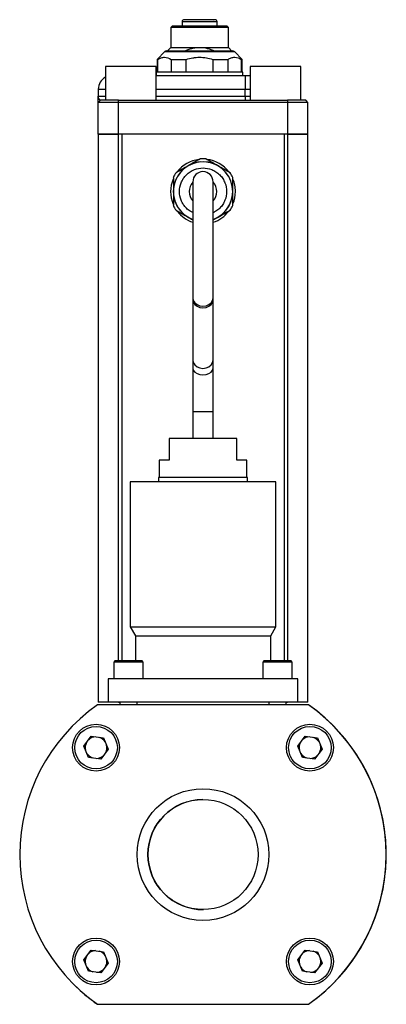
# Model space of a CAD drawing. Header units: inches. Extents: x 1.7 to 12.2, y 1.5 to 8.6.
# Tile 5 of 10: x 7.9 to 8.8, y 3.9 to 6.2. Entities that reach past the tile are written whole.
import ezdxf

# ---------------------------------------------------------------- set-up
doc = ezdxf.new("R2010")
doc.units = ezdxf.units.IN
doc.header["$MEASUREMENT"] = 0

msp = doc.modelspace()

# ---------------------------------------------------------------- linework, layer by layer
at = {"color": 7, "linetype": 'Continuous', "lineweight": 25}
for p, q in [((8.2875, 6.1681), (8.2846, 6.1652)), ((8.4145, 6.1681), (8.2875, 6.1681)), ((8.3106, 6.178), (8.3106, 6.1681)), ((8.3914, 6.1681), (8.3914, 6.178)), ((8.4174, 6.1652), (8.4145, 6.1681)), ((8.2846, 6.1652), (8.2846, 6.1189)), ((8.4174, 6.1652), (8.2846, 6.1652)), ((8.4174, 6.1189), (8.4174, 6.1652)), ((8.2708, 6.1093), (8.2526, 6.0911)), ((8.2846, 6.1189), (8.2762, 6.1105)), ((8.2846, 6.1189), (8.351, 6.1189)), ((8.351, 6.1189), (8.4174, 6.1189)), ((8.4258, 6.1105), (8.4174, 6.1189)), ((8.4494, 6.0911), (8.4312, 6.1093)), ((8.2526, 6.0911), (8.2526, 6.0616)), ((8.2526, 6.0911), (8.2547, 6.0911)), ((8.2547, 6.0616), (8.2547, 6.0911)), ((8.2854, 6.0911), (8.3203, 6.0911)), ((8.2854, 6.0911), (8.2854, 6.0616)), ((8.3203, 6.0616), (8.3203, 6.0911)), ((8.3817, 6.0911), (8.4166, 6.0911)), ((8.3817, 6.0911), (8.3817, 6.0616)), ((8.4166, 6.0616), (8.4166, 6.0911)), ((8.4473, 6.0911), (8.4494, 6.0911)), ((8.4473, 6.0911), (8.4473, 6.0616)), ((8.4494, 6.0616), (8.4494, 6.0911)), ((8.1334, 6.0747), (8.1334, 5.9966)), ((8.2506, 6.0747), (8.1334, 6.0747)), ((8.2506, 5.9966), (8.2506, 6.0747)), ((8.2506, 6.0536), (8.4564, 6.0536)), ((8.251, 6.0616), (8.251, 6.0536)), ((8.451, 6.0616), (8.251, 6.0616)), ((8.451, 6.0536), (8.451, 6.0616)), ((8.4564, 6.0536), (8.4674, 6.0536)), ((8.4564, 6.0536), (8.4564, 6.0223)), ((8.4674, 6.0747), (8.4674, 5.9966)), ((8.5846, 6.0747), (8.4674, 6.0747)), ((8.5846, 5.9966), (8.5846, 6.0747)), ((8.117, 6.0223), (8.117, 6.0064)), ((8.4564, 6.0064), (8.4564, 6.0223)), ((8.1171, 6.0046), (8.117, 6.0037)), ((8.1219, 5.9966), (8.117, 5.9917)), ((8.1639, 5.9917), (8.117, 5.9917)), ((8.117, 5.9183), (8.117, 5.9917)), ((8.1639, 5.9966), (8.1219, 5.9966)), ((8.1639, 5.9917), (8.1639, 5.9966)), ((8.1639, 5.9966), (8.5541, 5.9966)), ((8.5541, 5.9917), (8.1639, 5.9917)), ((8.1639, 5.9183), (8.1639, 5.9917)), ((8.4564, 6.0064), (8.4564, 5.9966)), ((8.5541, 5.9966), (8.5541, 5.9917)), ((8.5961, 5.9966), (8.5541, 5.9966)), ((8.601, 5.9917), (8.5541, 5.9917)), ((8.5541, 5.9917), (8.5541, 5.9183)), ((8.601, 5.9917), (8.5961, 5.9966)), ((8.601, 5.9183), (8.601, 5.9917)), ((8.117, 5.9183), (8.117, 4.6058)), ((8.117, 5.9183), (8.164, 5.9183)), ((8.1639, 5.9183), (8.117, 5.9183)), ((8.5541, 5.9183), (8.1639, 5.9183)), ((8.1721, 5.9183), (8.164, 5.9183)), ((8.1721, 4.701), (8.1721, 5.9183)), ((8.5459, 5.9183), (8.5459, 4.701)), ((8.554, 5.9183), (8.5459, 5.9183)), ((8.554, 5.9183), (8.601, 5.9183)), ((8.601, 5.9183), (8.5541, 5.9183)), ((8.601, 4.6058), (8.601, 5.9183)), ((8.3354, 5.8084), (8.3354, 5.54)), ((8.3823, 5.54), (8.3823, 5.8084)), ((8.3354, 5.54), (8.3354, 5.5365)), ((8.3354, 5.5365), (8.3354, 5.3968)), ((8.3823, 5.5365), (8.3823, 5.54)), ((8.3823, 5.3968), (8.3823, 5.5365)), ((8.3354, 5.3968), (8.3354, 5.378)), ((8.3823, 5.378), (8.3823, 5.3968)), ((8.3354, 5.378), (8.3354, 5.2775)), ((8.3823, 5.2775), (8.3823, 5.378)), ((8.3354, 5.2775), (8.3354, 5.215)), ((8.3823, 5.215), (8.3823, 5.2775)), ((8.2807, 5.215), (8.2807, 5.165)), ((8.437, 5.215), (8.2807, 5.215)), ((8.437, 5.165), (8.437, 5.215)), ((8.2576, 5.165), (8.2576, 5.125)), ((8.2807, 5.165), (8.2576, 5.165)), ((8.4601, 5.165), (8.437, 5.165)), ((8.4601, 5.125), (8.4601, 5.165)), ((8.2563, 5.125), (8.2563, 5.115)), ((8.3588, 5.125), (8.2563, 5.125)), ((8.4613, 5.125), (8.3588, 5.125)), ((8.4613, 5.115), (8.4613, 5.125)), ((8.1906, 5.115), (8.1906, 4.78)), ((8.3588, 5.115), (8.1906, 5.115)), ((8.5271, 5.115), (8.3588, 5.115)), ((8.5271, 4.78), (8.5271, 5.115)), ((8.1906, 4.78), (8.2026, 4.7592)), ((8.1906, 4.78), (8.3588, 4.78)), ((8.3588, 4.78), (8.5271, 4.78)), ((8.5151, 4.7592), (8.5271, 4.78)), ((8.2026, 4.7592), (8.2026, 4.701)), ((8.2026, 4.7592), (8.5151, 4.7592)), ((8.5151, 4.701), (8.5151, 4.7592)), ((8.1556, 4.701), (8.1531, 4.6985)), ((8.1531, 4.6985), (8.1531, 4.66)), ((8.2206, 4.6985), (8.1531, 4.6985)), ((8.2181, 4.701), (8.1556, 4.701)), ((8.2206, 4.6985), (8.2181, 4.701)), ((8.2206, 4.66), (8.2206, 4.6985)), ((8.4996, 4.701), (8.4971, 4.6985)), ((8.4971, 4.6985), (8.4971, 4.66)), ((8.5646, 4.6985), (8.4971, 4.6985)), ((8.5621, 4.701), (8.4996, 4.701)), ((8.5646, 4.6985), (8.5621, 4.701)), ((8.5646, 4.66), (8.5646, 4.6985)), ((8.5776, 4.66), (8.1401, 4.66)), ((8.1401, 4.66), (8.1401, 4.6062)), ((8.5776, 4.6062), (8.5776, 4.66)), ((8.6025, 4.5996), (8.115, 4.5996)), ((8.167, 4.5996), (8.1151, 4.5996)), ((8.164, 4.6058), (8.117, 4.6058)), ((8.5776, 4.6062), (8.1401, 4.6062)), ((8.164, 4.6058), (8.167, 4.6058)), ((8.167, 4.6062), (8.167, 4.5996)), ((8.2067, 4.5996), (8.2067, 4.6062)), ((8.511, 4.6058), (8.2067, 4.6058)), ((8.511, 4.5996), (8.2067, 4.5996)), ((8.511, 4.6062), (8.511, 4.5996)), ((8.5507, 4.5996), (8.5507, 4.6062)), ((8.5507, 4.6058), (8.554, 4.6058)), ((8.6027, 4.5996), (8.5507, 4.5996)), ((8.601, 4.6058), (8.554, 4.6058)), ((8.0836, 4.5044), (8.1009, 4.5269)), ((8.1009, 4.5269), (8.1291, 4.5232)), ((8.1291, 4.5232), (8.1399, 4.4969)), ((8.5776, 4.5044), (8.5949, 4.5269)), ((8.5949, 4.5269), (8.6231, 4.5232)), ((8.6231, 4.5232), (8.6339, 4.4969)), ((8.0944, 4.4782), (8.0836, 4.5044)), ((8.1399, 4.4969), (8.1226, 4.4744)), ((8.5884, 4.4782), (8.5776, 4.5044)), ((8.6339, 4.4969), (8.6166, 4.4744)), ((8.1226, 4.4744), (8.0944, 4.4782)), ((8.6166, 4.4744), (8.5884, 4.4782)), ((8.0836, 4.0104), (8.1009, 4.0329)), ((8.1009, 4.0329), (8.1291, 4.0292)), ((8.1291, 4.0292), (8.1399, 4.0029)), ((8.5776, 4.0104), (8.5949, 4.0329)), ((8.5949, 4.0329), (8.6231, 4.0292)), ((8.6231, 4.0292), (8.6339, 4.0029)), ((8.0944, 3.9842), (8.0836, 4.0104)), ((8.5884, 3.9842), (8.5776, 4.0104)), ((8.1226, 3.9804), (8.0944, 3.9842)), ((8.1399, 4.0029), (8.1226, 3.9804)), ((8.6166, 3.9804), (8.5884, 3.9842)), ((8.6339, 4.0029), (8.6166, 3.9804)), ((8.115, 3.9077), (8.6025, 3.9077)), ((8.115, 3.9076), (8.6026, 3.9076))]:
    msp.add_line(p, q, dxfattribs=at)
at = {"color": 8, "linetype": 'Continuous', "lineweight": 25}
for p, q in [((8.3914, 6.178), (8.3106, 6.178)), ((8.2708, 6.1093), (8.4312, 6.1093)), ((8.117, 6.0223), (8.1334, 6.0223)), ((8.2506, 6.0223), (8.4564, 6.0223)), ((8.4564, 6.0223), (8.4674, 6.0223)), ((8.117, 6.0064), (8.1334, 6.0064)), ((8.2506, 6.0064), (8.4564, 6.0064)), ((8.4564, 6.0064), (8.4674, 6.0064)), ((8.164, 4.701), (8.164, 5.9183)), ((8.554, 5.9183), (8.554, 4.701)), ((8.3354, 5.2775), (8.3823, 5.2775)), ((8.164, 4.6058), (8.164, 4.6062)), ((8.554, 4.6062), (8.554, 4.6058))]:
    msp.add_line(p, q, dxfattribs=at)
at = {"color": 8, "linetype": 'Continuous', "lineweight": 25, "flags": 128}
for points in [[(8.3354, 5.54), (8.3365, 5.5342), (8.3399, 5.5289), (8.3451, 5.5247), (8.3516, 5.522), (8.3588, 5.5211), (8.3661, 5.522), (8.3726, 5.5247), (8.3778, 5.5289), (8.3811, 5.5342), (8.3823, 5.54)], [(8.3354, 5.5365), (8.3365, 5.5305), (8.3399, 5.525), (8.3451, 5.5206), (8.3516, 5.5179), (8.3588, 5.5169), (8.3661, 5.5179), (8.3726, 5.5206), (8.3778, 5.525), (8.3811, 5.5305), (8.3823, 5.5365)], [(8.3354, 5.3968), (8.3365, 5.3907), (8.3399, 5.3853), (8.3451, 5.3809), (8.3516, 5.3781), (8.3588, 5.3772), (8.3661, 5.3781), (8.3726, 5.3809), (8.3778, 5.3853), (8.3811, 5.3907), (8.3823, 5.3968)], [(8.3354, 5.378), (8.3365, 5.3731), (8.3399, 5.3687), (8.3451, 5.3652), (8.3516, 5.3629), (8.3588, 5.3622), (8.3661, 5.3629), (8.3726, 5.3652), (8.3778, 5.3687), (8.3811, 5.3731), (8.3823, 5.378), (8.3823, 5.378)]]:
    msp.add_lwpolyline(points, dxfattribs=at)
at = {"color": 7, "linetype": 'Continuous', "lineweight": 25}
for centre, radius in [((8.1118, 4.5007), 0.0541), ((8.6058, 4.5007), 0.0541), ((8.1118, 4.5007), 0.0492), ((8.6058, 4.5007), 0.0492), ((8.3588, 4.2537), 0.1522), ((8.3588, 4.2537), 0.1272), ((8.1118, 4.0067), 0.0541), ((8.1118, 4.0067), 0.0492), ((8.6058, 4.0067), 0.0541), ((8.6058, 4.0067), 0.0492)]:
    msp.add_circle(centre, radius, dxfattribs=at)
for centre, radius, start, end in [((8.3156, 6.178), 0.00492, 90, 180), ((8.3864, 6.178), 0.00492, 0, 90), ((8.2743, 6.1059), 0.00492, 90, 135), ((8.4277, 6.1059), 0.00492, 45, 90), ((8.1482, 6.0223), 0.0313, 118.3594, 180), ((8.3589, 5.7858), 0.0686, 289.8986, 249.9264), ((8.3589, 5.7858), 0.0685, 0, 249.8963), ((8.3589, 5.7858), 0.0748, 97.4123, 142.8014), ((8.3589, 5.7858), 0.0759, 85.3038, 94.6962), ((8.3589, 5.7858), 0.0748, 37.36, 82.7469), ((8.3589, 5.7858), 0.0759, 145.3038, 154.6962), ((8.3588, 5.8084), 0.0234, 0, 180), ((8.3589, 5.7858), 0.0758, 25.3038, 34.6962), ((8.3589, 5.7858), 0.0748, 157.4638, 202.8567), ((8.3589, 5.7858), 0.0318, 137.7916, 222.2084), ((8.3589, 5.7858), 0.0318, 317.2659, 42.7889), ((8.3589, 5.7858), 0.0748, 0, 22.6931), ((8.3589, 5.7858), 0.0685, 289.9284, 0), ((8.3589, 5.7858), 0.0748, 337.6135, 0), ((8.3589, 5.7858), 0.0759, 205.3038, 214.6962), ((8.3589, 5.7858), 0.0748, 217.5145, 251.6666), ((8.3589, 5.7858), 0.0748, 288.1747, 322.9691), ((8.3589, 5.7858), 0.0758, 325.3038, 334.6962), ((8.3588, 4.2537), 0.4232, 125.1705, 234.8295), ((8.3588, 4.2537), 0.4232, 305.1705, 54.8295), ((8.3589, 4.2537), 0.4232, 314.993, 54.8295), ((8.3588, 4.2536), 0.4232, 305.1705, 45.0064), ((8.1118, 4.5007), 0.025, 152.3525, 192.5441), ((8.1118, 4.5007), 0.025, 92.3525, 132.5441), ((8.1118, 4.5007), 0.025, 32.3525, 72.5441), ((8.1118, 4.5007), 0.025, 332.3525, 12.5441), ((8.6058, 4.5007), 0.025, 152.3525, 192.5441), ((8.6058, 4.5007), 0.025, 92.3525, 132.5441), ((8.6058, 4.5007), 0.025, 32.3525, 72.5441), ((8.6058, 4.5007), 0.025, 332.3525, 12.5441), ((8.1118, 4.5007), 0.025, 212.3525, 252.5441), ((8.1118, 4.5007), 0.025, 272.3525, 312.5441), ((8.6058, 4.5007), 0.025, 212.3525, 252.5441), ((8.6058, 4.5007), 0.025, 272.3525, 312.5441), ((8.3589, 4.2537), 0.1272, 90.4002, 180), ((8.3589, 4.2537), 0.1272, 180, 270.3377), ((8.1118, 4.0067), 0.025, 92.3525, 132.5441), ((8.1118, 4.0067), 0.025, 32.3525, 72.5441), ((8.6058, 4.0067), 0.025, 92.3525, 132.5441), ((8.6058, 4.0067), 0.025, 32.3525, 72.5441), ((8.1118, 4.0067), 0.025, 152.3525, 192.5441), ((8.1118, 4.0067), 0.025, 332.3525, 12.5441), ((8.6058, 4.0067), 0.025, 152.3525, 192.5441), ((8.6058, 4.0067), 0.025, 332.3525, 12.5441), ((8.1118, 4.0067), 0.025, 212.3525, 252.5441), ((8.1118, 4.0067), 0.025, 272.3525, 312.5441), ((8.6058, 4.0067), 0.025, 212.3525, 252.5441), ((8.6058, 4.0067), 0.025, 272.3525, 312.5441), ((8.3588, 4.2536), 0.4232, 224.9936, 234.8295)]:
    msp.add_arc(centre, radius, start, end, dxfattribs=at)
for points, knots in [([(8.3864, 6.1829), (8.3864, 6.1829), (8.3706, 6.1829), (8.3314, 6.1829), (8.3156, 6.1829), (8.3156, 6.1829)], [0, 0, 0, 0, 0.5, 0.5, 1, 1, 1, 1]), ([(8.3836, 6.1819), (8.3833, 6.1822), (8.3827, 6.1828), (8.3819, 6.1828), (8.3815, 6.1829)], [0, 0, 0, 0, 0.481189, 1, 1, 1, 1]), ([(8.2743, 6.1108), (8.2743, 6.1108), (8.2743, 6.1108), (8.2745, 6.1108), (8.2747, 6.1108), (8.2751, 6.1108), (8.2758, 6.1108), (8.2772, 6.1108), (8.2796, 6.1108), (8.2828, 6.1108), (8.288, 6.1108), (8.2964, 6.1108), (8.3086, 6.1108), (8.3224, 6.1108), (8.3367, 6.1108), (8.351, 6.1108), (8.3653, 6.1108), (8.3796, 6.1108), (8.3934, 6.1108), (8.4056, 6.1108), (8.414, 6.1108), (8.4192, 6.1108), (8.4224, 6.1108), (8.4248, 6.1108), (8.4263, 6.1108), (8.4272, 6.1108), (8.4276, 6.1108), (8.4277, 6.1108), (8.4277, 6.1108)], [0, 0, 0, 0, 0.011674, 0.023326, 0.034973, 0.046628, 0.058309, 0.089195, 0.120101, 0.152275, 0.184469, 0.250118, 0.315768, 0.380053, 0.441772, 0.500003, 0.558234, 0.619953, 0.684238, 0.749887, 0.815537, 0.84771, 0.879904, 0.91079, 0.941696, 0.961138, 0.980549, 1, 1, 1, 1]), ([(8.3166, 6.1105), (8.3221, 6.113), (8.3276, 6.1151), (8.3362, 6.1173), (8.3391, 6.1179), (8.345, 6.1187), (8.348, 6.1189), (8.351, 6.1189)], [0, 0, 0, 0, 0.5, 0.5, 0.75, 0.75, 1, 1, 1, 1]), ([(8.351, 6.1189), (8.357, 6.1189), (8.3628, 6.1181), (8.3715, 6.1159), (8.3743, 6.115), (8.3799, 6.1129), (8.3827, 6.1118), (8.3854, 6.1105)], [0, 0, 0, 0, 0.5, 0.5, 0.75, 0.75, 1, 1, 1, 1]), ([(8.2547, 6.0911), (8.2572, 6.0927), (8.2597, 6.0939), (8.2635, 6.0952), (8.2648, 6.0955), (8.2674, 6.0959), (8.2687, 6.096), (8.2753, 6.096), (8.2804, 6.0942), (8.2854, 6.0911)], [0, 0, 0, 0, 0.25, 0.25, 0.375, 0.375, 0.5, 0.5, 1, 1, 1, 1]), ([(8.3203, 6.0911), (8.3253, 6.0927), (8.3303, 6.0939), (8.338, 6.0952), (8.3406, 6.0955), (8.3458, 6.0959), (8.3484, 6.096), (8.3615, 6.096), (8.3717, 6.0942), (8.3817, 6.0911)], [0, 0, 0, 0, 0.25, 0.25, 0.375, 0.375, 0.5, 0.5, 1, 1, 1, 1]), ([(8.4166, 6.0911), (8.4191, 6.0927), (8.4216, 6.0939), (8.4255, 6.0952), (8.4268, 6.0955), (8.4294, 6.0959), (8.4307, 6.096), (8.4372, 6.096), (8.4423, 6.0942), (8.4473, 6.0911)], [0, 0, 0, 0, 0.25, 0.25, 0.375, 0.375, 0.5, 0.5, 1, 1, 1, 1]), ([(8.1219, 5.9966), (8.1218, 5.9966), (8.1216, 5.9966), (8.1212, 5.9968), (8.1209, 5.997), (8.1205, 5.9973), (8.1201, 5.9977), (8.1198, 5.9982), (8.1193, 5.9989), (8.1186, 6.0001), (8.1179, 6.0016), (8.1174, 6.0033), (8.1171, 6.0048), (8.117, 6.0059), (8.117, 6.0064)], [0, 0, 0, 0, 0.049612, 0.099853, 0.151017, 0.203357, 0.25696, 0.311378, 0.36655, 0.480404, 0.641914, 0.759935, 0.879537, 1, 1, 1, 1]), ([(8.117, 5.9917), (8.117, 5.9917), (8.117, 5.9917), (8.117, 5.9918), (8.117, 5.9921), (8.117, 5.9924), (8.117, 5.9929), (8.117, 5.9934), (8.117, 5.994), (8.117, 5.9948), (8.117, 5.9956), (8.117, 5.9968), (8.117, 5.9987), (8.117, 6.001), (8.117, 6.0036), (8.117, 6.0054), (8.117, 6.0064)], [0, 0, 0, 0, 0.044652, 0.090126, 0.13658, 0.184159, 0.232999, 0.283224, 0.334952, 0.388288, 0.443327, 0.500158, 0.61713, 0.749466, 0.853399, 1, 1, 1, 1]), ([(8.2966, 5.7427), (8.3059, 5.7373), (8.3188, 5.7298), (8.3317, 5.7223), (8.3354, 5.7202)], [0, 0, 0, 0, 0.718148, 1, 1, 1, 1]), ([(8.3823, 5.7201), (8.3859, 5.7222), (8.3989, 5.7297), (8.4119, 5.7372), (8.4213, 5.7427)], [0, 0, 0, 0, 0.275582, 1, 1, 1, 1])]:
    msp.add_open_spline(points, degree=3, knots=knots, dxfattribs=at)
for points in [[(8.3527, 5.8614), (8.3434, 5.856), (8.3246, 5.8452), (8.3059, 5.8344), (8.2966, 5.829)], [(8.4213, 5.829), (8.4119, 5.8344), (8.3932, 5.8452), (8.3745, 5.856), (8.3651, 5.8614)], [(8.2904, 5.8182), (8.2904, 5.8074), (8.2904, 5.7858), (8.2904, 5.7642), (8.2904, 5.7534)], [(8.4275, 5.7534), (8.4275, 5.7642), (8.4275, 5.7858), (8.4275, 5.8074), (8.4275, 5.8182)]]:
    msp.add_open_spline(points, degree=3, dxfattribs=at)
at = {"color": 8, "linetype": 'Continuous', "lineweight": 25}
msp.add_open_spline([(8.3354, 5.737), (8.3333, 5.738), (8.3278, 5.7407), (8.3202, 5.7471), (8.3131, 5.7558), (8.3065, 5.7685), (8.3032, 5.7858), (8.3065, 5.8032), (8.3131, 5.8159), (8.3202, 5.8246), (8.3289, 5.8317), (8.3415, 5.8382), (8.3589, 5.8416), (8.3763, 5.8382), (8.389, 5.8317), (8.3977, 5.8246), (8.4048, 5.8159), (8.4113, 5.8032), (8.4147, 5.7858), (8.4113, 5.7685), (8.4048, 5.7558), (8.3977, 5.7471), (8.39, 5.7406), (8.3845, 5.738), (8.3823, 5.7369)], degree=3, knots=[0, 0, 0, 0, 0.024076, 0.062442, 0.100809, 0.138378, 0.208168, 0.277959, 0.315528, 0.353895, 0.392261, 0.42983, 0.499621, 0.569411, 0.60698, 0.645347, 0.683713, 0.721283, 0.791073, 0.860863, 0.898433, 0.936799, 0.975166, 1, 1, 1, 1], dxfattribs=at)

doc.saveas('drawing.dxf')
